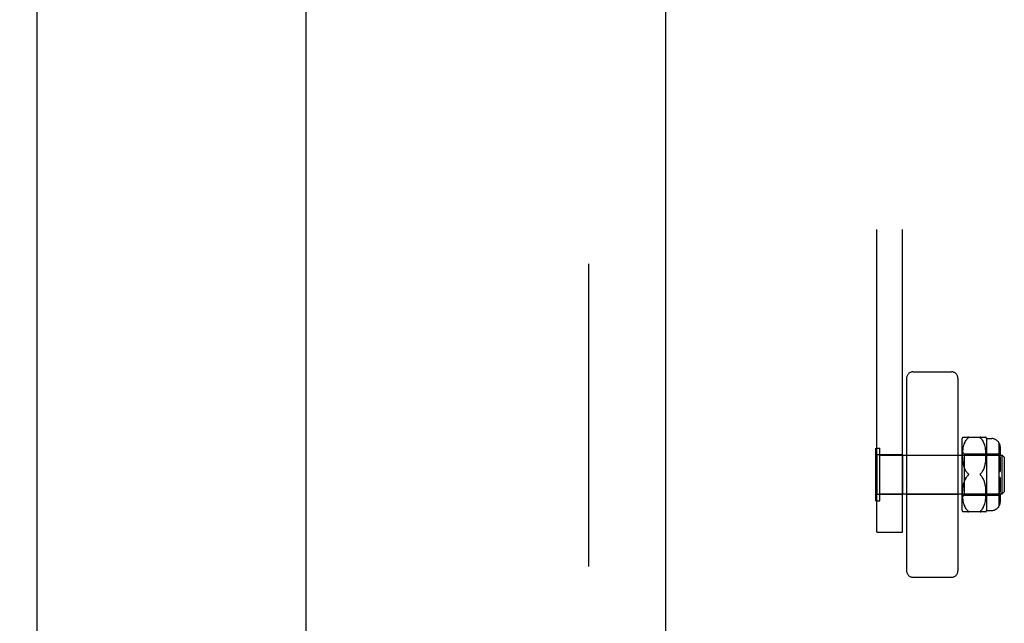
# Model space of a CAD drawing. Header units: inches. Extents: x 0 to 268, y 0 to 173.
# Tile 11 of 30: x 82.18 to 86.97, y 89.41 to 92.35. Entities that reach past the tile are written whole.
import ezdxf

# ---------------------------------------------------------------- set-up
doc = ezdxf.new("R2010")
doc.units = ezdxf.units.IN
doc.header["$LTSCALE"] = 14.739934
doc.header["$MEASUREMENT"] = 0
doc.linetypes.add('HIDDEN', pattern=[0.2, 0.1, -0.1])
doc.linetypes.add('PHANTOM', pattern=[0.8, 0.45, -0.05, 0.1, -0.05, 0.1, -0.05])
doc.layers.get('0').update_dxf_attribs({"linetype": 'CONTINUOUS'})
for name, color, linetype in [('02___PRT_ALL_AXES', 7, 'CONTINUOUS'), ('AVAILABLE_DOOR_SPACE', 7, 'CONTINUOUS'), ('DEFAULT_2', 8, 'HIDDEN'), ('DIMENSIONS', 7, 'CONTINUOUS')]:
    doc.layers.add(name, color=color, linetype=linetype)
doc.styles.get("Standard").update_dxf_attribs({"font": 'arial.ttf'})
doc.dimstyles.new('DIMSTYLE_1', dxfattribs={"dimtxt": 1.182348, "dimasz": 1.576464, "dimexe": 0.09, "dimexo": 0.07, "dimgap": 0.0375, "dimtad": 0, "dimtih": 1, "dimtoh": 1, "dimzin": 4, "dimdsep": 46, "dimtxsty": 'Standard', "dimblk": '_FILLED', "dimblk1": '_FILLED', "dimblk2": '_FILLED', "dimcen": 0.09, "dimazin": 1, "dimtfac": 1, "dimtdec": 3, "dimtofl": 0, "dimtmove": 0, "dimatfit": 3, "dimldrblk": '_FILLED', "dimfxl": 1, "dimtolj": 1, "dimtzin": 4, "dimarcsym": 0})

# ---------------------------------------------------------------- blocks, each defined once
blk = doc.blocks.new('_FILLED')
at = {"color": 0, "linetype": 'ByBlock'}
blk.add_solid([(0, 0), (-1, 0.2), (-1, -0.2)], dxfattribs=at)
blk = doc.blocks.new('*D17')
at = {"layer": 'DIMENSIONS', "color": 2, "linetype": 'Continuous'}
for p, q in [((78.6362, 102.3558), (76.1853, 102.3558)), ((82.2612, 102.3558), (85.4141, 102.3558))]:
    blk.add_line(p, q, dxfattribs=at)
at = {"layer": 'DIMENSIONS', "color": 2, "linetype": 'Continuous', "xscale": 1.5764635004, "yscale": 1.5764635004, "zscale": 1.5764635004}
blk.add_blockref('_FILLED', (78.6362, 102.3558), dxfattribs=at)
at = {"layer": 'DIMENSIONS', "color": 2, "linetype": 'Continuous', "xscale": 1.5764635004, "yscale": 1.5764635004, "zscale": 1.5764635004, "rotation": 180}
blk.add_blockref('_FILLED', (82.2612, 102.3558), dxfattribs=at)
at = {"layer": 'DIMENSIONS', "color": 2, "linetype": 'Continuous', "insert": (75.5941, 102.947), "char_height": 1.18235, "width": 3.212997, "attachment_point": 3, "line_spacing_factor": 0.9}
blk.add_mtext('3.63', dxfattribs=at)

msp = doc.modelspace()

# ---------------------------------------------------------------- linework, layer by layer
at = {"color": 3, "linetype": 'Continuous'}
for p, q in [((82.2612, 130.1419), (82.2612, 59.8499)), ((83.5737, 85.4125), (83.5737, 104.5792))]:
    msp.add_line(p, q, dxfattribs=at)
at = {"layer": '02___PRT_ALL_AXES', "color": 8, "linetype": 'HIDDEN'}
for p, q in [((86.3527, 90.2279), (86.3527, 90.0349)), ((86.4777, 90.2279), (86.3527, 90.2279)), ((86.4777, 90.2279), (86.4777, 90.0349)), ((86.4777, 90.0349), (86.3527, 90.0349))]:
    msp.add_line(p, q, dxfattribs=at)
at = {"layer": 'AVAILABLE_DOOR_SPACE', "color": 4, "linetype": 'PHANTOM'}
msp.add_line((85.3237, 129.1209), (85.3237, 60.8709), dxfattribs=at)
at = {"layer": 'DEFAULT_2', "color": 8, "linetype": 'HIDDEN'}
for p, q in [((84.9487, 129.4809), (84.9487, 60.5109)), ((86.3527, 89.8507), (86.3527, 96.0945)), ((86.4777, 89.8507), (86.4777, 96.0945)), ((86.5289, 90.6314), (86.7165, 90.6314)), ((86.4977, 90.6002), (86.4977, 89.6626)), ((86.7477, 90.6002), (86.7477, 89.6626)), ((86.7677, 89.9564), (86.7677, 90.3064)), ((86.7708, 90.3133), (86.8846, 90.3133)), ((86.7852, 90.2938), (86.7878, 90.298)), ((86.7933, 90.3052), (86.7963, 90.3083)), ((86.7984, 90.3106), (86.798, 90.31)), ((86.8583, 90.3089), (86.859, 90.3083)), ((86.8676, 90.298), (86.8648, 90.3018)), ((86.8701, 90.2939), (86.8675, 90.2981)), ((86.8877, 90.3064), (86.8877, 89.9564)), ((86.8877, 90.3064), (86.9127, 90.3064)), ((86.3487, 90.0034), (86.3487, 90.2594)), ((86.3487, 90.2594), (86.3667, 90.2594)), ((86.3667, 90.0034), (86.3667, 90.2594)), ((86.7714, 90.2399), (86.772, 90.2474)), ((86.772, 90.2472), (86.7729, 90.2545)), ((86.7729, 90.2543), (86.774, 90.2612)), ((86.774, 90.261), (86.7754, 90.2676)), ((86.7753, 90.2674), (86.7769, 90.2736)), ((86.7769, 90.2735), (86.7787, 90.2793)), ((86.7787, 90.2791), (86.7807, 90.2845)), ((86.7806, 90.2844), (86.7828, 90.2894)), ((86.7828, 90.2893), (86.7852, 90.2939)), ((86.8725, 90.2894), (86.8701, 90.2939)), ((86.8747, 90.2845), (86.8725, 90.2894)), ((86.8766, 90.2792), (86.8746, 90.2846)), ((86.8784, 90.2736), (86.8766, 90.2793)), ((86.88, 90.2675), (86.8784, 90.2737)), ((86.8813, 90.2612), (86.8799, 90.2677)), ((86.8824, 90.2544), (86.8813, 90.2614)), ((86.8833, 90.2474), (86.8824, 90.2546)), ((86.8839, 90.2402), (86.8833, 90.2476)), ((86.9477, 90.2858), (86.9477, 89.977)), ((86.9477, 90.253), (86.9527, 90.253)), ((86.9488, 90.2491), (86.9477, 90.2506)), ((86.9488, 90.2491), (86.9498, 90.2475)), ((86.9506, 90.2458), (86.9498, 90.2475)), ((86.9527, 90.2656), (86.9527, 90.228)), ((86.3667, 90.2254), (86.9637, 90.2254)), ((86.4977, 90.2264), (86.7477, 90.2264)), ((86.7677, 90.2414), (86.7777, 90.2314)), ((86.7708, 90.2253), (86.771, 90.2328)), ((86.7708, 90.2182), (86.7708, 90.2255)), ((86.771, 90.2114), (86.7708, 90.2184)), ((86.771, 90.2326), (86.7714, 90.2401)), ((86.7714, 90.205), (86.771, 90.2116)), ((86.7719, 90.1988), (86.7714, 90.2051)), ((86.7777, 90.2314), (86.7777, 90.0314)), ((86.7777, 90.2314), (86.9477, 90.2314)), ((86.8829, 90.1936), (86.8835, 90.1994)), ((86.8835, 90.1993), (86.884, 90.2056)), ((86.8843, 90.2329), (86.8839, 90.2404)), ((86.884, 90.2054), (86.8844, 90.2121)), ((86.8845, 90.2257), (86.8843, 90.2331)), ((86.8843, 90.2119), (86.8845, 90.2188)), ((86.8845, 90.2187), (86.8845, 90.2259)), ((86.9477, 90.228), (86.9527, 90.228)), ((86.9477, 90.2068), (86.9527, 90.2068)), ((86.9501, 90.2256), (86.9494, 90.2269)), ((86.9527, 90.2369), (86.9526, 90.2386)), ((86.9527, 90.2157), (86.9526, 90.217)), ((86.9527, 90.2157), (86.9527, 90.1464)), ((86.9637, 90.0374), (86.9637, 90.2254)), ((86.9737, 90.2154), (86.9637, 90.2254)), ((86.9737, 90.2154), (86.9737, 90.0474)), ((86.7725, 90.1931), (86.7719, 90.199)), ((86.7733, 90.1877), (86.7725, 90.1932)), ((86.7742, 90.1826), (86.7733, 90.1878)), ((86.7752, 90.1779), (86.7742, 90.1827)), ((86.7763, 90.1735), (86.7752, 90.178)), ((86.7775, 90.1693), (86.7763, 90.1735)), ((86.7788, 90.1652), (86.7774, 90.1693)), ((86.8696, 90.1499), (86.8717, 90.1538)), ((86.8717, 90.1537), (86.8736, 90.1576)), ((86.8736, 90.1576), (86.8752, 90.1616)), ((86.8752, 90.1615), (86.8767, 90.1656)), ((86.8767, 90.1655), (86.878, 90.1697)), ((86.878, 90.1696), (86.8792, 90.1739)), ((86.8792, 90.1739), (86.8803, 90.1784)), ((86.8802, 90.1784), (86.8812, 90.1832)), ((86.8812, 90.1831), (86.8821, 90.1882)), ((86.8821, 90.1882), (86.8829, 90.1937)), ((86.7802, 90.1015), (86.7819, 90.1054)), ((86.7933, 90.1395), (86.7963, 90.1364)), ((86.7969, 90.1358), (86.7963, 90.1364)), ((86.7979, 90.1282), (86.7983, 90.1288)), ((86.859, 90.1264), (86.8584, 90.127)), ((86.862, 90.1233), (86.859, 90.1264)), ((86.8673, 90.1165), (86.8648, 90.12)), ((86.8673, 90.1463), (86.8697, 90.15)), ((86.8697, 90.1128), (86.8673, 90.1165)), ((86.8717, 90.109), (86.8696, 90.1129)), ((86.8736, 90.1052), (86.8717, 90.1091)), ((86.8752, 90.1012), (86.8736, 90.1052)), ((86.9477, 90.1464), (86.9527, 90.1464)), ((86.9527, 90.1164), (86.9477, 90.1164)), ((86.9527, 90.1164), (86.9527, 90.0471)), ((86.771, 90.0512), (86.7714, 90.0578)), ((86.7714, 90.0577), (86.7719, 90.064)), ((86.7719, 90.0638), (86.7725, 90.0697)), ((86.7725, 90.0696), (86.7733, 90.0751)), ((86.7733, 90.075), (86.7742, 90.0801)), ((86.7742, 90.0801), (86.7752, 90.0849)), ((86.7752, 90.0848), (86.7763, 90.0893)), ((86.7763, 90.0893), (86.7775, 90.0935)), ((86.8767, 90.0972), (86.8752, 90.1013)), ((86.878, 90.0931), (86.8767, 90.0973)), ((86.8792, 90.0888), (86.878, 90.0932)), ((86.8803, 90.0844), (86.8792, 90.0889)), ((86.8812, 90.0796), (86.8802, 90.0844)), ((86.8821, 90.0745), (86.8812, 90.0797)), ((86.8829, 90.0691), (86.8821, 90.0746)), ((86.8835, 90.0634), (86.8829, 90.0692)), ((86.884, 90.0572), (86.8835, 90.0635)), ((86.8844, 90.0507), (86.884, 90.0574)), ((86.9477, 90.056), (86.9527, 90.056)), ((86.3667, 90.0374), (86.9637, 90.0374)), ((86.4977, 90.0364), (86.7477, 90.0364)), ((86.7677, 90.0214), (86.7777, 90.0314)), ((86.7708, 90.0444), (86.771, 90.0514)), ((86.7708, 90.0373), (86.7708, 90.0446)), ((86.771, 90.03), (86.7708, 90.0375)), ((86.7714, 90.0226), (86.771, 90.0302)), ((86.772, 90.0154), (86.7714, 90.0229)), ((86.7729, 90.0083), (86.772, 90.0156)), ((86.774, 90.0015), (86.7729, 90.0085)), ((86.7777, 90.0314), (86.9477, 90.0314)), ((86.8813, 90.0014), (86.8824, 90.0084)), ((86.8824, 90.0082), (86.8833, 90.0154)), ((86.8833, 90.0152), (86.8839, 90.0226)), ((86.8839, 90.0224), (86.8843, 90.0299)), ((86.8845, 90.044), (86.8843, 90.0509)), ((86.8843, 90.0297), (86.8845, 90.0371)), ((86.8845, 90.0369), (86.8845, 90.0441)), ((86.9477, 90.0348), (86.9527, 90.0348)), ((86.9477, 90.0098), (86.9527, 90.0098)), ((86.9514, 90.04), (86.952, 90.0418)), ((86.9526, 90.0245), (86.9525, 90.0231)), ((86.9526, 90.0454), (86.9527, 90.0471)), ((86.9526, 90.0245), (86.9527, 90.0259)), ((86.9527, 90.0348), (86.9527, 89.9972)), ((86.9737, 90.0474), (86.9637, 90.0374)), ((86.3487, 90.0034), (86.3667, 90.0034)), ((86.7754, 89.9952), (86.774, 90.0018)), ((86.7769, 89.9892), (86.7753, 89.9954)), ((86.7787, 89.9835), (86.7769, 89.9893)), ((86.7807, 89.9783), (86.7787, 89.9837)), ((86.7828, 89.9734), (86.7806, 89.9784)), ((86.7852, 89.9689), (86.7828, 89.9735)), ((86.7878, 89.9648), (86.7852, 89.969)), ((86.7905, 89.961), (86.7877, 89.9648)), ((86.8675, 89.9647), (86.8701, 89.9689)), ((86.8701, 89.9689), (86.8725, 89.9734)), ((86.8725, 89.9734), (86.8747, 89.9783)), ((86.8746, 89.9782), (86.8766, 89.9836)), ((86.8766, 89.9835), (86.8784, 89.9892)), ((86.8784, 89.9891), (86.88, 89.9953)), ((86.8799, 89.9951), (86.8813, 90.0016)), ((86.8846, 89.9495), (86.7708, 89.9495)), ((86.7976, 89.9533), (86.7981, 89.9527)), ((86.859, 89.9545), (86.862, 89.9576)), ((86.8877, 89.9564), (86.9127, 89.9564)), ((86.3527, 89.8507), (86.4777, 89.8507)), ((86.5289, 89.6314), (86.7165, 89.6314))]:
    msp.add_line(p, q, dxfattribs=at)
for points in [[(86.7963, 90.3083), (86.7933, 90.3052), (86.7905, 90.3018), (86.7877, 90.298)], [(86.7984, 90.3106), (86.7987, 90.3111), (86.7989, 90.3115), (86.799, 90.3119), (86.7989, 90.3123), (86.7987, 90.3126), (86.7984, 90.3128), (86.798, 90.313), (86.7976, 90.3132), (86.797, 90.3132), (86.7963, 90.3133)], [(86.7963, 90.3083), (86.797, 90.3089), (86.7976, 90.3095), (86.7981, 90.3101)], [(86.7976, 90.3131), (86.7981, 90.313), (86.7984, 90.3128), (86.7987, 90.3126), (86.7989, 90.3123), (86.799, 90.3119), (86.7989, 90.3115), (86.7987, 90.3111), (86.7984, 90.3106)], [(86.859, 90.3133), (86.8583, 90.3132), (86.8578, 90.3131), (86.8573, 90.313), (86.8569, 90.3128), (86.8566, 90.3126), (86.8564, 90.3123), (86.8564, 90.3119), (86.8564, 90.3115), (86.8566, 90.311), (86.8569, 90.3106), (86.8573, 90.31), (86.8578, 90.3095)], [(86.8583, 90.3089), (86.8578, 90.3095), (86.8573, 90.3101), (86.8569, 90.3106), (86.8566, 90.3111), (86.8564, 90.3115), (86.8564, 90.3119), (86.8564, 90.3123), (86.8566, 90.3126), (86.8569, 90.3128), (86.8573, 90.313), (86.8578, 90.3132), (86.8583, 90.3132)], [(86.859, 90.3083), (86.862, 90.3052), (86.8648, 90.3018)], [(86.9527, 90.2656), (86.9526, 90.2675), (86.9525, 90.2695), (86.9522, 90.2716), (86.9519, 90.2736), (86.9514, 90.2756), (86.9508, 90.2776), (86.9501, 90.2796), (86.9494, 90.2815), (86.9486, 90.2833), (86.9477, 90.285)], [(86.9477, 90.285), (86.9488, 90.2829), (86.9498, 90.2806), (86.9506, 90.2782), (86.9514, 90.2756), (86.952, 90.2731), (86.9524, 90.2705), (86.9526, 90.268), (86.9527, 90.2656)], [(86.9477, 90.2294), (86.9486, 90.2282), (86.9494, 90.2269)], [(86.9501, 90.2256), (86.9508, 90.2242), (86.9514, 90.2228), (86.9519, 90.2213), (86.9522, 90.2199), (86.9525, 90.2185), (86.9526, 90.217)], [(86.9506, 90.2458), (86.9514, 90.244), (86.952, 90.2422), (86.9524, 90.2404), (86.9526, 90.2386)], [(86.7788, 90.1652), (86.7802, 90.1613), (86.7819, 90.1574)], [(86.7963, 90.1364), (86.7933, 90.1395), (86.7906, 90.1427), (86.788, 90.1462), (86.7858, 90.1498), (86.7837, 90.1536), (86.7819, 90.1574)], [(86.7906, 90.1201), (86.788, 90.1166), (86.7858, 90.113), (86.7837, 90.1092), (86.7819, 90.1054), (86.7802, 90.1015), (86.7788, 90.0976), (86.7774, 90.0935)], [(86.7837, 90.1092), (86.7858, 90.113), (86.788, 90.1166), (86.7906, 90.1201), (86.7933, 90.1233), (86.7963, 90.1264)], [(86.7963, 90.1364), (86.7969, 90.1358), (86.7974, 90.1352), (86.7979, 90.1346), (86.7983, 90.134), (86.7986, 90.1333), (86.7988, 90.1327), (86.7989, 90.132), (86.799, 90.1314)], [(86.7963, 90.1264), (86.7969, 90.127), (86.7974, 90.1276)], [(86.799, 90.1314), (86.7989, 90.1307), (86.7988, 90.1301), (86.7986, 90.1295), (86.7983, 90.1288), (86.7979, 90.1282), (86.7974, 90.1276), (86.7969, 90.127)], [(86.8571, 90.134), (86.8568, 90.1333), (86.8565, 90.1327), (86.8564, 90.132), (86.8564, 90.1314)], [(86.8564, 90.1314), (86.8564, 90.1307), (86.8565, 90.1301), (86.8568, 90.1295), (86.8571, 90.1288), (86.8574, 90.1282), (86.8579, 90.1276), (86.8584, 90.127), (86.859, 90.1264)], [(86.8571, 90.134), (86.8574, 90.1346), (86.8579, 90.1352), (86.8584, 90.1358), (86.859, 90.1364)], [(86.8673, 90.1463), (86.8648, 90.1428), (86.862, 90.1395), (86.859, 90.1364)], [(86.859, 90.1264), (86.862, 90.1233), (86.8648, 90.12)], [(86.9514, 90.04), (86.9506, 90.0382), (86.9498, 90.0365), (86.9488, 90.0349), (86.9477, 90.0334)], [(86.9519, 90.0202), (86.9514, 90.0188), (86.9508, 90.0174), (86.9501, 90.016), (86.9494, 90.0147), (86.9486, 90.0134), (86.9477, 90.0122)], [(86.9519, 90.0202), (86.9522, 90.0217), (86.9525, 90.0231)], [(86.9526, 90.0454), (86.9524, 90.0436), (86.952, 90.0418)], [(86.7905, 89.961), (86.7933, 89.9576), (86.7963, 89.9545)], [(86.8676, 89.9648), (86.8648, 89.961), (86.862, 89.9576), (86.859, 89.9545)], [(86.9527, 89.9972), (86.9526, 89.9948), (86.9524, 89.9923), (86.952, 89.9897), (86.9514, 89.9871), (86.9506, 89.9846), (86.9498, 89.9822), (86.9488, 89.9799), (86.9477, 89.9778)], [(86.9477, 89.9778), (86.9486, 89.9795), (86.9494, 89.9813), (86.9501, 89.9832), (86.9508, 89.9852), (86.9514, 89.9872), (86.9519, 89.9892), (86.9522, 89.9912), (86.9525, 89.9933), (86.9526, 89.9953), (86.9527, 89.9972)], [(86.7976, 89.9533), (86.797, 89.9539), (86.7963, 89.9545)], [(86.7963, 89.9495), (86.797, 89.9496), (86.7976, 89.9496), (86.7981, 89.9498), (86.7984, 89.95), (86.7987, 89.9502), (86.7989, 89.9505), (86.799, 89.9509), (86.7989, 89.9513), (86.7987, 89.9517), (86.7984, 89.9522)], [(86.798, 89.9527), (86.7984, 89.9522), (86.7987, 89.9517), (86.7989, 89.9513), (86.799, 89.9509), (86.7989, 89.9505), (86.7987, 89.9502), (86.7984, 89.95), (86.798, 89.9498), (86.7976, 89.9496)], [(86.859, 89.9545), (86.8583, 89.9539), (86.8578, 89.9533), (86.8573, 89.9527), (86.8569, 89.9522), (86.8566, 89.9517), (86.8564, 89.9513), (86.8564, 89.9509), (86.8564, 89.9505), (86.8566, 89.9502), (86.8569, 89.95), (86.8573, 89.9498), (86.8578, 89.9496), (86.8583, 89.9496), (86.859, 89.9495)], [(86.8583, 89.9496), (86.8578, 89.9496), (86.8573, 89.9498), (86.8569, 89.95), (86.8566, 89.9502), (86.8564, 89.9505), (86.8564, 89.9509), (86.8564, 89.9513), (86.8566, 89.9517), (86.8569, 89.9522), (86.8573, 89.9528), (86.8578, 89.9533)]]:
    msp.add_lwpolyline(points, dxfattribs=at)
for centre, radius, start, end in [((86.5289, 90.6002), 0.0312, 90, 180), ((86.7165, 90.6002), 0.0312, 0, 90), ((86.824, 90.2851), 0.0603, 151.9212, 159.2516), ((86.8313, 90.2851), 0.0603, 20.7484, 28.0821), ((86.9127, 90.2664), 0.04, 28.955, 90), ((86.9127, 89.9964), 0.04, 270, 331.045), ((86.824, 89.9777), 0.0603, 200.7484, 208.0788), ((86.8313, 89.9777), 0.0603, 331.9179, 339.2516), ((86.5289, 89.6626), 0.0312, 180, 270), ((86.7165, 89.6626), 0.0312, 270, 360)]:
    msp.add_arc(centre, radius, start, end, dxfattribs=at)

# ---------------------------------------------------------------- dimensions: what is measured, and where the dimension line sits
at = {"layer": 'DIMENSIONS', "color": 2, "linetype": 'Continuous'}
dim = msp.add_linear_dim(base=(82.2611635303, 102.3558101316), p1=(78.6361635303, 95.8708586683), p2=(82.2611635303, 59.8698586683), dimstyle='DIMSTYLE_1', dxfattribs=at)
dim.commit()
dim.dimension.update_dxf_attribs({"geometry": '*D17', "text_midpoint": (73.9860980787, 102.349218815), "dimtype": 160})

doc.saveas('drawing.dxf')
